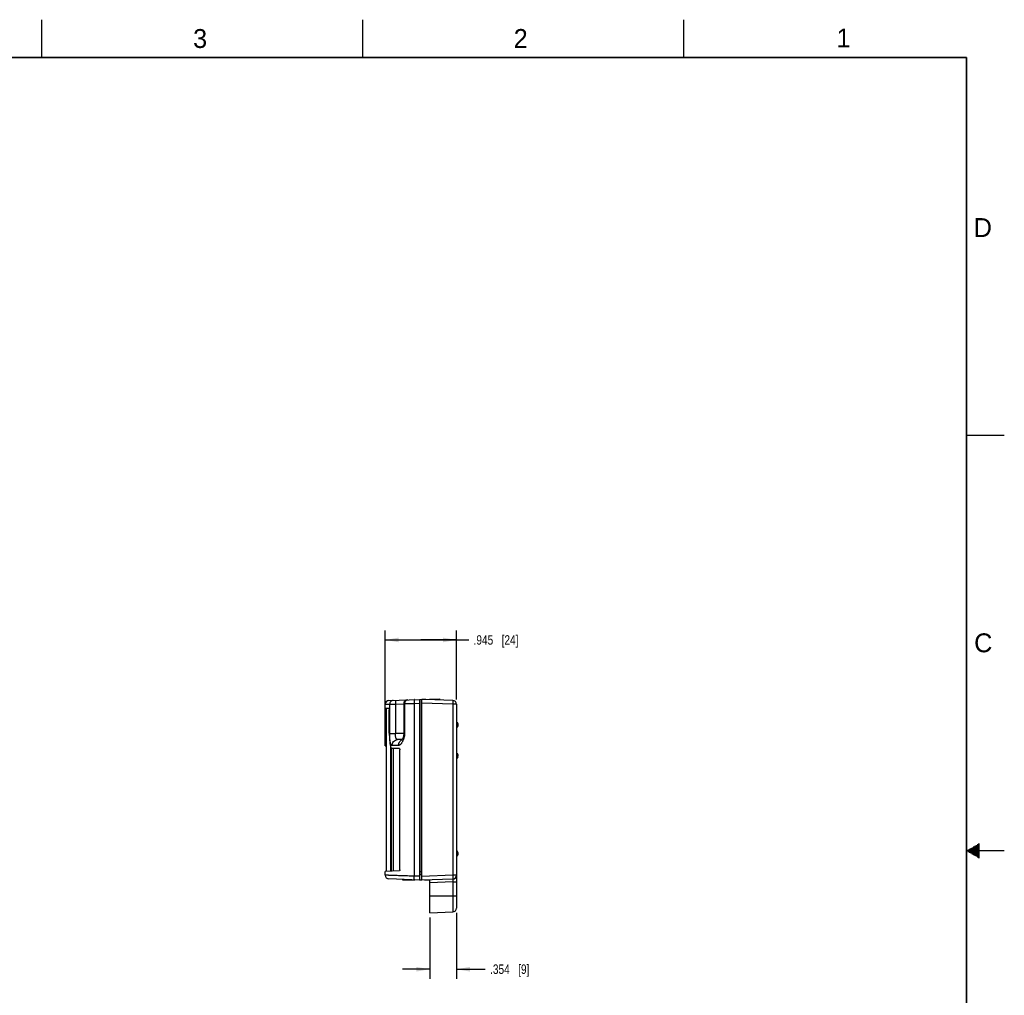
# Model space of a CAD drawing. Header units: inches. Extents: x 0 to 34, y 0 to 22.
# Tile 19 of 19: x 21 to 34, y 9.1 to 22. Entities that reach past the tile are written whole.
import ezdxf

# ---------------------------------------------------------------- set-up
doc = ezdxf.new("R2010")
doc.units = ezdxf.units.IN
doc.header["$LTSCALE"] = 1.87
doc.header["$MEASUREMENT"] = 0
doc.layers.get('0').update_dxf_attribs({"linetype": 'CONTINUOUS'})
doc.layers.add('02___PRT_ALL_AXES', color=7, linetype='CONTINUOUS')
doc.layers.add('DIMENSIONS', color=7, linetype='CONTINUOUS')
doc.styles.get("Standard").update_dxf_attribs({"font": 'txt', "width": 0.8})
doc.styles.add('TEXTSTYLE_2', font='txt')
doc.dimstyles.new('DIMSTYLE_1', dxfattribs={"dimtxt": 0.125, "dimasz": 0.18, "dimexe": 0.125, "dimexo": 0.0625, "dimgap": 0.0625, "dimtad": 0, "dimtih": 1, "dimtoh": 1, "dimdec": 3, "dimzin": 4, "dimdsep": 46, "dimtxsty": 'STANDARD', "dimblk": '_FILLED', "dimblk1": '_FILLED', "dimblk2": '_FILLED', "dimcen": 0.09, "dimadec": 0, "dimazin": 0, "dimtp": 0.001, "dimtm": 0.001, "dimtfac": 1, "dimtdec": 3, "dimtofl": 0, "dimtmove": 0, "dimatfit": 3, "dimldrblk": '_FILLED', "dimfxl": 1, "dimtolj": 1, "dimtzin": 4, "dimarcsym": 0})

# ---------------------------------------------------------------- blocks, each defined once
blk = doc.blocks.new('_FILLED')
at = {"color": 0, "linetype": 'BYBLOCK'}
blk.add_solid([(0, 0), (-1, 0.174), (-1, -0.174)], dxfattribs=at)
blk = doc.blocks.new('*D1')
at = {"layer": 'DIMENSIONS', "color": 2, "linetype": 'CONTINUOUS'}
for p, q in [((25.801, 12.919), (25.801, 13.915)), ((26.745, 13.001), (26.745, 13.915)), ((25.801, 13.79), (26.273, 13.79)), ((26.745, 13.79), (26.273, 13.79)), ((26.273, 13.79), (26.908, 13.79))]:
    blk.add_line(p, q, dxfattribs=at)
at = {"layer": 'DIMENSIONS', "color": 2, "linetype": 'CONTINUOUS', "xscale": 0.18, "yscale": 0.18, "zscale": 0.18, "rotation": 180}
blk.add_blockref('_FILLED', (25.801, 13.79), dxfattribs=at)
at = {"layer": 'DIMENSIONS', "color": 2, "linetype": 'CONTINUOUS', "xscale": 0.18, "yscale": 0.18, "zscale": 0.18}
blk.add_blockref('_FILLED', (26.745, 13.79), dxfattribs=at)
at = {"layer": 'DIMENSIONS', "color": 2, "linetype": 'CONTINUOUS', "insert": (26.971, 13.852), "char_height": 0.125, "width": 0.925, "attachment_point": 1, "line_spacing_factor": 0.9}
blk.add_mtext('.945{\\Ftxt.shx;\\W1.000000;\\H0.125000; }[24]', dxfattribs=at)
blk = doc.blocks.new('*D2')
at = {"layer": 'DIMENSIONS', "color": 2, "linetype": 'CONTINUOUS'}
for p, q in [((26.745, 10.177), (26.745, 9.306)), ((26.391, 10.116), (26.391, 9.306)), ((26.391, 9.431), (26.031, 9.431)), ((26.745, 9.431), (27.127, 9.431))]:
    blk.add_line(p, q, dxfattribs=at)
at = {"layer": 'DIMENSIONS', "color": 2, "linetype": 'CONTINUOUS', "xscale": 0.18, "yscale": 0.18, "zscale": 0.18}
blk.add_blockref('_FILLED', (26.391, 9.431), dxfattribs=at)
at = {"layer": 'DIMENSIONS', "color": 2, "linetype": 'CONTINUOUS', "xscale": 0.18, "yscale": 0.18, "zscale": 0.18, "rotation": 180}
blk.add_blockref('_FILLED', (26.745, 9.431), dxfattribs=at)
at = {"layer": 'DIMENSIONS', "color": 2, "linetype": 'CONTINUOUS', "insert": (27.19, 9.494), "char_height": 0.125, "width": 0.825, "attachment_point": 1, "line_spacing_factor": 0.9}
blk.add_mtext('.354{\\Ftxt.shx;\\W1.000000;\\H0.125000; }[9]', dxfattribs=at)

msp = doc.modelspace()

# ---------------------------------------------------------------- linework, layer by layer
at = {"color": 2, "linetype": 'CONTINUOUS'}
for p, q in [((21.25, 22), (21.25, 21.5)), ((25.5, 22), (25.5, 21.5)), ((29.75, 22), (29.75, 21.5)), ((33.5, 16.5), (34, 16.5)), ((33.6559, 11.09), (33.6697, 11.09)), ((34, 11), (33.5, 11)), ((33.5173, 11.01), (33.6697, 11.01)), ((33.5173, 10.99), (33.6697, 10.99)), ((33.5347, 11.02), (33.6697, 11.02)), ((33.5347, 10.98), (33.6697, 10.98)), ((33.552, 11.03), (33.6697, 11.03)), ((33.552, 10.97), (33.6697, 10.97)), ((33.5693, 11.04), (33.6697, 11.04)), ((33.5693, 10.96), (33.6697, 10.96)), ((33.5866, 11.05), (33.6697, 11.05)), ((33.6039, 11.06), (33.6697, 11.06)), ((33.6213, 11.07), (33.6697, 11.07)), ((33.6386, 11.08), (33.6697, 11.08)), ((33.5866, 10.95), (33.6697, 10.95)), ((33.6039, 10.94), (33.6697, 10.94)), ((33.6213, 10.93), (33.6697, 10.93)), ((33.6386, 10.92), (33.6697, 10.92)), ((33.6559, 10.91), (33.6697, 10.91))]:
    msp.add_line(p, q, dxfattribs=at)
at = {"color": 7, "linetype": 'CONTINUOUS'}
for p, q in [((25.8005, 12.9377), (25.8606, 12.9398)), ((25.8005, 12.3874), (25.8005, 12.9377)), ((25.8488, 12.9877), (26.5254, 13.0113)), ((25.8606, 12.9398), (25.9369, 12.9408)), ((25.8606, 12.5496), (25.8606, 12.9398)), ((25.9369, 12.9408), (26.0457, 12.9446)), ((25.9369, 12.9408), (25.9369, 12.5496)), ((26.0456, 12.9463), (26.0574, 12.9464)), ((26.0456, 12.9463), (26.0456, 12.5561)), ((26.0574, 12.9464), (26.0574, 12.5561)), ((26.1836, 12.9497), (26.2553, 12.9522)), ((26.1836, 12.9497), (26.1836, 10.6637)), ((26.2553, 13.0019), (26.2553, 10.6115)), ((26.2601, 13.0021), (26.2601, 10.6832)), ((26.2854, 13.0029), (26.2843, 13.0028)), ((26.2843, 10.6107), (26.2843, 13.0028)), ((26.697, 12.9385), (26.2843, 12.953)), ((26.3394, 13.001), (26.2854, 13.0029)), ((26.3294, 13.0045), (26.3294, 13.001)), ((26.3343, 13.0047), (26.3343, 13.001)), ((26.697, 12.9885), (26.3396, 13.001)), ((26.344, 13.001), (26.344, 13.005)), ((26.428, 12.9979), (26.428, 13.0079)), ((26.5254, 12.9941), (26.5254, 13.0113)), ((26.697, 12.9385), (26.697, 10.6751)), ((26.7452, 12.9385), (26.697, 12.9385)), ((26.7452, 12.9385), (26.7452, 10.2394)), ((25.8005, 12.8874), (25.8524, 12.8856)), ((25.8005, 12.8567), (25.8202, 12.8567)), ((25.8202, 10.7267), (25.8202, 12.8867)), ((25.8551, 12.5567), (25.8551, 12.8667)), ((25.8005, 12.5467), (25.8202, 12.5467)), ((25.8606, 12.5496), (25.9369, 12.5496)), ((26.0457, 12.5534), (25.9369, 12.5496)), ((26.0456, 12.5561), (26.0456, 12.552)), ((26.0574, 12.5561), (26.0456, 12.5561)), ((25.9783, 12.3937), (25.8897, 12.3907)), ((26.026, 12.4728), (25.9654, 12.4706)), ((25.8005, 12.3874), (25.8202, 12.3867)), ((25.8752, 10.7286), (25.8752, 12.3722)), ((25.8801, 12.3613), (25.8801, 10.7288)), ((25.9886, 12.3508), (25.8898, 12.3543)), ((25.909, 10.7298), (25.909, 12.3536)), ((25.9941, 10.7467), (25.9941, 12.3367)), ((26.7652, 12.2449), (26.7652, 12.2688)), ((26.7652, 10.9499), (26.7652, 10.9738)), ((25.9886, 10.7326), (25.8005, 10.726)), ((25.8005, 10.6757), (25.8005, 10.726)), ((26.2601, 10.7267), (26.2843, 10.7267)), ((26.2553, 10.6115), (25.8488, 10.6257)), ((26.0341, 10.612), (26.0341, 10.6192)), ((26.1912, 10.612), (26.0341, 10.612)), ((26.2553, 10.6612), (26.1836, 10.6637)), ((26.2843, 10.612), (26.2553, 10.612)), ((26.2601, 10.6832), (26.2843, 10.6839)), ((26.697, 10.6751), (26.2843, 10.6607)), ((26.697, 10.6251), (26.2843, 10.6107)), ((26.3806, 10.612), (26.3209, 10.612)), ((26.3806, 10.612), (26.3806, 10.6141)), ((26.3909, 10.1789), (26.3909, 10.6145)), ((26.697, 10.5858), (26.3909, 10.5751)), ((26.7452, 10.6751), (26.697, 10.6751)), ((26.697, 10.5858), (26.7452, 10.5858)), ((26.697, 10.5858), (26.697, 10.1895)), ((26.7452, 10.3998), (26.3909, 10.3998)), ((26.3909, 10.1788), (26.697, 10.1895))]:
    msp.add_line(p, q, dxfattribs=at)
at = {"color": 7, "linetype": 'CONTINUOUS', "const_width": 0.02}
for points in [[(33.5, 21.5), (0.5, 21.5)], [(33.5, 0.5), (33.5, 21.5)]]:
    msp.add_lwpolyline(points, dxfattribs=at)
at = {"color": 7, "linetype": 'CONTINUOUS'}
msp.add_lwpolyline([(26.0456, 12.552), (26.043, 12.5245), (26.0371, 12.4994), (26.0301, 12.4807), (26.0238, 12.4684), (26.0217, 12.465)], dxfattribs=at)
for centre, radius, start, end in [((25.8505, 12.9377), 0.05, 92, 180), ((26.0956, 12.9463), 0.05, 92, 180), ((26.6952, 12.9385), 0.05, 0, 88), ((27.2266, 12.5567), 1.3715, 180.00004, 180.30263), ((25.8084, 12.5578), 0.2489, 336.26619, 338.10124), ((26.742, 12.2688), 0.0232, 0, 82.01817), ((26.742, 12.2448), 0.0232, 277.98183, 360), ((26.742, 10.9738), 0.0232, 0, 82.01817), ((26.742, 10.9498), 0.0232, 277.98183, 360), ((25.8505, 10.6757), 0.05, 180, 268), ((26.6952, 10.6751), 0.05, 272, 360), ((26.6952, 10.2394), 0.05, 272, 360)]:
    msp.add_arc(centre, radius, start, end, dxfattribs=at)
for points, knots in [([(25.9083, 12.9898), (25.902, 12.9896), (25.8894, 12.9866), (25.8736, 12.9754), (25.863, 12.959), (25.8606, 12.9462), (25.8606, 12.9398)], [0, 0, 0, 0, 0.2486467, 0.4980749, 0.748623, 1, 1, 1, 1]), ([(25.9369, 12.9908), (25.9368, 12.9908), (25.9368, 12.9907), (25.9367, 12.9905), (25.9366, 12.9902), (25.9365, 12.9896), (25.9364, 12.9885), (25.9363, 12.9868), (25.9363, 12.9847), (25.9362, 12.9822), (25.9362, 12.9793), (25.9362, 12.976), (25.9362, 12.9724), (25.9362, 12.967), (25.9363, 12.9597), (25.9366, 12.9504), (25.9368, 12.9441), (25.9369, 12.9408)], [0, 0, 0, 0, 0.0020874, 0.0060884, 0.0123322, 0.0208741, 0.0448569, 0.0779533, 0.119953, 0.1703911, 0.2287366, 0.2944551, 0.3669769, 0.4455952, 0.6181548, 0.8057258, 1, 1, 1, 1]), ([(26.0604, 12.9652), (26.0599, 12.9637), (26.0581, 12.9576), (26.0574, 12.9512), (26.0574, 12.9464)], [0, 0, 0, 0, 0.2484975, 1, 1, 1, 1]), ([(26.0574, 12.9464), (26.0655, 12.9467), (26.0884, 12.9474), (26.1305, 12.9486), (26.1644, 12.9494), (26.1836, 12.9497)], [0, 0, 0, 0, 0.1927491, 0.5435476, 1, 1, 1, 1]), ([(26.0691, 12.9813), (26.0682, 12.9801), (26.0645, 12.9752), (26.0618, 12.9696), (26.0604, 12.9652)], [0, 0, 0, 0, 0.2451755, 1, 1, 1, 1]), ([(26.0824, 12.9922), (26.0799, 12.9909), (26.0751, 12.9877), (26.071, 12.9835), (26.0691, 12.9813)], [0, 0, 0, 0, 0.4928756, 1, 1, 1, 1]), ([(26.0983, 12.9964), (26.0956, 12.9963), (26.0901, 12.9955), (26.0849, 12.9935), (26.0824, 12.9922)], [0, 0, 0, 0, 0.4957629, 1, 1, 1, 1]), ([(26.1912, 12.9997), (26.1908, 12.9997), (26.1902, 12.9994), (26.1893, 12.9986), (26.1884, 12.9973), (26.1877, 12.9957), (26.1869, 12.9935), (26.1863, 12.991), (26.1856, 12.9881), (26.1849, 12.9835), (26.1841, 12.977), (26.1836, 12.9685), (26.1834, 12.9593), (26.1835, 12.9529), (26.1836, 12.9497)], [0, 0, 0, 0, 0.0179868, 0.0400731, 0.0684519, 0.1040506, 0.1471873, 0.197725, 0.2553395, 0.3196371, 0.4662702, 0.6327189, 0.8131848, 1, 1, 1, 1]), ([(26.697, 12.9885), (26.697, 12.9885), (26.6971, 12.9884), (26.6972, 12.9882), (26.6972, 12.9879), (26.6973, 12.9873), (26.6974, 12.9862), (26.6975, 12.9845), (26.6976, 12.9824), (26.6977, 12.9799), (26.6977, 12.977), (26.6977, 12.9737), (26.6977, 12.9701), (26.6976, 12.9647), (26.6975, 12.9574), (26.6973, 12.9481), (26.6971, 12.9418), (26.697, 12.9385)], [0, 0, 0, 0, 0.0020874, 0.0060884, 0.0123322, 0.0208741, 0.0448569, 0.0779533, 0.119953, 0.1703911, 0.2287366, 0.2944551, 0.3669769, 0.4455952, 0.6181548, 0.8057258, 1, 1, 1, 1]), ([(25.8524, 12.8856), (25.8526, 12.8856), (25.8529, 12.8852), (25.8532, 12.8847), (25.8534, 12.8841), (25.8537, 12.8833), (25.854, 12.8819), (25.8545, 12.8788), (25.855, 12.8736), (25.8551, 12.8691), (25.8551, 12.8667)], [0, 0, 0, 0, 0.0331212, 0.0599484, 0.0945377, 0.1370026, 0.1872743, 0.3097271, 0.627163, 1, 1, 1, 1]), ([(25.8551, 12.5495), (25.8552, 12.537), (25.8556, 12.5126), (25.8573, 12.4772), (25.86, 12.4445), (25.8626, 12.4239), (25.8641, 12.4143)], [0, 0, 0, 0, 0.275905, 0.5404181, 0.7843758, 1, 1, 1, 1]), ([(25.8897, 12.3907), (25.8892, 12.3907), (25.8881, 12.3908), (25.886, 12.3915), (25.8833, 12.3935), (25.8804, 12.3972), (25.8777, 12.4022), (25.8751, 12.4086), (25.8727, 12.4164), (25.8705, 12.4255), (25.8677, 12.4399), (25.8648, 12.4607), (25.8624, 12.4881), (25.8609, 12.5182), (25.8606, 12.539), (25.8606, 12.5496)], [0, 0, 0, 0, 0.0094186, 0.019153, 0.041153, 0.0685919, 0.102744, 0.1441392, 0.192959, 0.2491062, 0.3123008, 0.4581105, 0.6256812, 0.8089259, 1, 1, 1, 1]), ([(25.9654, 12.4706), (25.9643, 12.4706), (25.9622, 12.4708), (25.959, 12.4717), (25.956, 12.4734), (25.9531, 12.4758), (25.9505, 12.4788), (25.947, 12.4841), (25.9433, 12.4925), (25.94, 12.5045), (25.9378, 12.5184), (25.9367, 12.5336), (25.9367, 12.5442), (25.9369, 12.5496)], [0, 0, 0, 0, 0.0351595, 0.0707667, 0.1081453, 0.1485522, 0.193056, 0.2424583, 0.3574255, 0.494395, 0.6507976, 0.821728, 1, 1, 1, 1]), ([(26.0574, 12.5561), (26.0574, 12.5478), (26.0565, 12.5314), (26.0527, 12.5076), (26.047, 12.4855), (26.042, 12.4716), (26.0394, 12.4649)], [0, 0, 0, 0, 0.2666, 0.5255233, 0.7710519, 1, 1, 1, 1]), ([(25.8641, 12.4143), (25.8651, 12.4084), (25.867, 12.3976), (25.8696, 12.3869), (25.871, 12.3821)], [0, 0, 0, 0, 0.5391239, 1, 1, 1, 1]), ([(25.8897, 12.3907), (25.8897, 12.4009), (25.8936, 12.4214), (25.9102, 12.4476), (25.9353, 12.4656), (25.9554, 12.4703), (25.9654, 12.4706)], [0, 0, 0, 0, 0.2522753, 0.5031835, 0.7522397, 1, 1, 1, 1]), ([(25.9783, 12.3937), (25.9783, 12.4013), (25.9798, 12.4129), (25.9849, 12.4273), (25.9918, 12.4407), (26.0037, 12.4553), (26.0162, 12.4637), (26.0228, 12.4668)], [0, 0, 0, 0, 0.2546159, 0.3816921, 0.5077397, 0.755878, 1, 1, 1, 1]), ([(26.0363, 12.4576), (26.0342, 12.4528), (26.0298, 12.4438), (26.0227, 12.4312), (26.0154, 12.4203), (26.008, 12.4112), (26.0006, 12.4038), (25.9931, 12.3983), (25.9858, 12.3948), (25.9807, 12.3938), (25.9783, 12.3937)], [0, 0, 0, 0, 0.1746271, 0.3352347, 0.4812691, 0.6123837, 0.728579, 0.8305204, 0.9198947, 1, 1, 1, 1]), ([(25.871, 12.3821), (25.8722, 12.3781), (25.8741, 12.3724), (25.8772, 12.3656), (25.8795, 12.3616), (25.8819, 12.3585), (25.8844, 12.3562), (25.8871, 12.3547), (25.8889, 12.3543), (25.8898, 12.3543)], [0, 0, 0, 0, 0.3575681, 0.5064277, 0.6358249, 0.7468771, 0.8418014, 0.9242922, 1, 1, 1, 1]), ([(25.9886, 12.3508), (25.989, 12.3508), (25.9897, 12.3506), (25.9908, 12.3497), (25.9917, 12.3484), (25.9925, 12.3467), (25.9932, 12.3446), (25.9937, 12.3422), (25.994, 12.3395), (25.9941, 12.3376), (25.9941, 12.3367)], [0, 0, 0, 0, 0.0655014, 0.1439661, 0.2412785, 0.3595569, 0.4979939, 0.6546663, 0.8246193, 1, 1, 1, 1]), ([(25.9941, 10.7467), (25.9941, 10.7458), (25.994, 10.7439), (25.9937, 10.7412), (25.9932, 10.7388), (25.9925, 10.7367), (25.9917, 10.735), (25.9908, 10.7337), (25.9897, 10.7328), (25.989, 10.7326), (25.9886, 10.7326)], [0, 0, 0, 0, 0.17538, 0.3453306, 0.5019999, 0.6404377, 0.7587182, 0.8560321, 0.9344981, 1, 1, 1, 1]), ([(26.1836, 10.6637), (26.1548, 10.6642), (26.1065, 10.6654), (26.0317, 10.6678), (25.9674, 10.6699), (25.9094, 10.6719), (25.8727, 10.6732), (25.8499, 10.674), (25.8366, 10.6744), (25.8256, 10.6748), (25.8168, 10.6751), (25.8099, 10.6754), (25.8055, 10.6755), (25.8029, 10.6756), (25.8017, 10.6756), (25.8009, 10.6757), (25.8006, 10.6757), (25.8005, 10.6757)], [0, 0, 0, 0, 0.2255854, 0.3781709, 0.5860355, 0.7287197, 0.8324928, 0.8732828, 0.9077125, 0.936283, 0.9593472, 0.9771449, 0.9898223, 0.9942638, 0.9974446, 0.9993596, 1, 1, 1, 1]), ([(26.1912, 10.6138), (26.1908, 10.6138), (26.1902, 10.614), (26.1893, 10.6148), (26.1884, 10.6161), (26.1877, 10.6177), (26.1869, 10.6199), (26.1863, 10.6224), (26.1856, 10.6253), (26.1849, 10.6299), (26.1841, 10.6364), (26.1836, 10.6449), (26.1834, 10.6541), (26.1835, 10.6605), (26.1836, 10.6637)], [0, 0, 0, 0, 0.0179861, 0.0400718, 0.06845, 0.1040483, 0.1471848, 0.197722, 0.2553361, 0.3196336, 0.4662669, 0.6327166, 0.8131841, 1, 1, 1, 1]), ([(26.697, 10.6751), (26.6971, 10.6719), (26.6973, 10.6655), (26.6975, 10.6563), (26.6976, 10.6489), (26.6977, 10.6435), (26.6977, 10.6399), (26.6977, 10.6366), (26.6977, 10.6337), (26.6976, 10.6312), (26.6975, 10.6291), (26.6974, 10.6275), (26.6973, 10.6264), (26.6972, 10.6257), (26.6972, 10.6254), (26.6971, 10.6252), (26.697, 10.6251), (26.697, 10.6251)], [0, 0, 0, 0, 0.1942742, 0.3818452, 0.5544048, 0.6330231, 0.7055449, 0.7712634, 0.8296089, 0.880047, 0.9220467, 0.9551431, 0.9791259, 0.9876678, 0.9939116, 0.9979126, 1, 1, 1, 1]), ([(26.697, 10.6251), (26.6971, 10.6251), (26.6972, 10.6248), (26.6973, 10.6243), (26.6974, 10.6233), (26.6975, 10.6221), (26.6976, 10.6204), (26.6977, 10.6184), (26.6977, 10.6161), (26.6977, 10.6125), (26.6977, 10.6074), (26.6975, 10.6007), (26.6973, 10.5934), (26.6971, 10.5883), (26.697, 10.5858)], [0, 0, 0, 0, 0.0062103, 0.0208678, 0.0446782, 0.0776319, 0.1194435, 0.169717, 0.2280359, 0.2938324, 0.4451171, 0.6177939, 0.805376, 1, 1, 1, 1])]:
    msp.add_open_spline(points, degree=3, knots=knots, dxfattribs=at)
at = {"layer": '02___PRT_ALL_AXES', "color": 7, "linetype": 'CONTINUOUS'}
msp.add_line((26.7652, 12.6549), (26.7652, 12.6788), dxfattribs=at)
for centre, start, end in [((26.742, 12.6788), 0, 82.01817), ((26.742, 12.6548), 277.98183, 360)]:
    msp.add_arc(centre, 0.0232, start, end, dxfattribs=at)

# ---------------------------------------------------------------- texts
at = {"color": 2, "linetype": 'CONTINUOUS', "char_height": 0.25, "width": 0.25, "attachment_point": 1, "line_spacing_factor": 0.9, "style": 'TEXTSTYLE_2'}
for s, insert in [('3', (23.257, 21.8759)), ('2', (27.5025, 21.8762)), ('1', (31.7781, 21.8826)), ('D', (33.5947, 19.3736)), ('C', (33.6004, 13.8767))]:
    msp.add_mtext(s, dxfattribs=dict(at, insert=insert))

# ---------------------------------------------------------------- dimensions: what is measured, and where the dimension line sits
at = {"layer": 'DIMENSIONS', "color": 2, "linetype": 'CONTINUOUS'}
for base, p1, p2, picture, middle in [((25.8005, 13.7899), (26.7452, 12.9385), (25.8005, 12.8567), '*D1', (27.4334, 13.7899)), ((26.3909, 9.4311), (26.7452, 10.2394), (26.3909, 10.1788), '*D2', (27.602, 9.4311))]:
    dim = msp.add_linear_dim(base=base, p1=p1, p2=p2, angle=180, dimstyle='DIMSTYLE_1', dxfattribs=at)
    dim.commit()
    dim.dimension.update_dxf_attribs({"geometry": picture, "text_midpoint": middle, "dimtype": 160})

doc.saveas('drawing.dxf')
